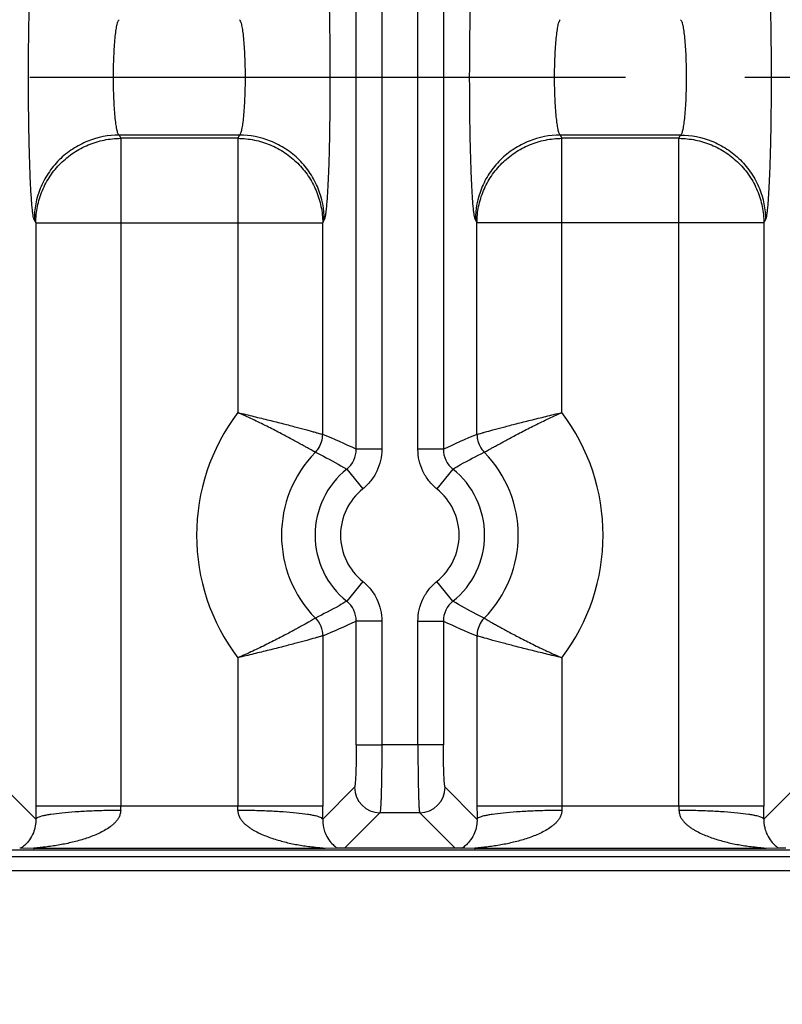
# Model space of a CAD drawing. Header units: inches. Extents: x 0 to 34, y 0 to 22.
# Tile 13 of 57: x 12.1 to 13, y 9.2 to 10.3. Entities that reach past the tile are written whole.
import ezdxf

# ---------------------------------------------------------------- set-up
doc = ezdxf.new("R2010")
doc.units = ezdxf.units.IN
doc.header["$LTSCALE"] = 1.87
doc.header["$MEASUREMENT"] = 0
doc.linetypes.add('CENTER', pattern=[0.6, 0.375, -0.075, 0.075, -0.075])
doc.layers.get('0').update_dxf_attribs({"linetype": 'CONTINUOUS'})
doc.layers.add('DEFAULT_1', color=7, linetype='CENTER')
doc.layers.add('DIMENSIONS', color=7, linetype='CONTINUOUS')
doc.styles.get("Standard").update_dxf_attribs({"font": 'txt', "width": 0.8})
doc.dimstyles.new('DIMSTYLE_1', dxfattribs={"dimtxt": 0.125, "dimasz": 0.18, "dimexe": 0.125, "dimexo": 0.0625, "dimgap": 0.09, "dimtad": 0, "dimtih": 1, "dimtoh": 1, "dimzin": 4, "dimdsep": 46, "dimtxsty": 'STANDARD', "dimblk": '_FILLED', "dimblk1": '_FILLED', "dimblk2": '_FILLED', "dimcen": 0.09, "dimadec": 0, "dimazin": 0, "dimtp": 0.01, "dimtm": 0.01, "dimtfac": 1, "dimtofl": 0, "dimtmove": 0, "dimatfit": 3, "dimldrblk": '_FILLED', "dimfxl": 1, "dimtolj": 1, "dimtzin": 4, "dimarcsym": 0})

# ---------------------------------------------------------------- blocks, each defined once
blk = doc.blocks.new('*D0')
at = {"layer": 'DIMENSIONS', "color": 2, "linetype": 'CONTINUOUS'}
blk.add_line((10.822, 10.2592), (8.101, 10.2592), dxfattribs=at)
at = {"layer": 'DIMENSIONS', "color": 2, "linetype": 'CONTINUOUS', "insert": (8.0385, 10.3217), "char_height": 0.125, "width": 1.025, "attachment_point": 3, "rotation": 0.0002, "line_spacing_factor": 0.9}
blk.add_mtext('.93{\\Ftxt.shx;\\W1.000000;\\H0.125000; }[23.7]', dxfattribs=at)
blk = doc.blocks.new('_FILLED')
at = {"color": 0, "linetype": 'BYBLOCK'}
blk.add_solid([(0, 0), (-1, 0.1736), (-1, -0.1736)], dxfattribs=at)
blk = doc.blocks.new('*D1')
at = {"layer": 'DIMENSIONS', "color": 2, "linetype": 'CONTINUOUS'}
blk.add_line((15.7686, 9.3243), (8.101, 9.3243), dxfattribs=at)
at = {"layer": 'DIMENSIONS', "color": 2, "linetype": 'CONTINUOUS', "insert": (8.0385, 9.3868), "char_height": 0.125, "width": 0.725, "attachment_point": 3, "rotation": 0.0002, "line_spacing_factor": 0.9}
blk.add_mtext('.00{\\Ftxt.shx;\\W1.000000;\\H0.125000; }[0]', dxfattribs=at)
blk = doc.blocks.new('*D7')
at = {"layer": 'DIMENSIONS', "color": 2, "linetype": 'CONTINUOUS'}
blk.add_line((16.7205, 10.0716), (16.7205, 8.6368), dxfattribs=at)
at = {"layer": 'DIMENSIONS', "color": 2, "linetype": 'CONTINUOUS', "insert": (16.658, 8.5743), "char_height": 0.125, "width": 1.225, "attachment_point": 3, "rotation": 90, "line_spacing_factor": 0.9}
blk.add_mtext('7.93{\\Ftxt.shx;\\W1.000000;\\H0.125000; }[201.5]', dxfattribs=at)
blk = doc.blocks.new('*D8')
at = {"layer": 'DIMENSIONS', "color": 2, "linetype": 'CONTINUOUS'}
blk.add_line((22.9515, 10.0716), (22.9515, 8.6368), dxfattribs=at)
at = {"layer": 'DIMENSIONS', "color": 2, "linetype": 'CONTINUOUS', "insert": (22.889, 8.5743), "char_height": 0.125, "width": 1.325, "attachment_point": 3, "rotation": 90, "line_spacing_factor": 0.9}
blk.add_mtext('14.16{\\Ftxt.shx;\\W1.000000;\\H0.125000; }[359.7]', dxfattribs=at)
blk = doc.blocks.new('*D9')
at = {"layer": 'DIMENSIONS', "color": 2, "linetype": 'CONTINUOUS'}
blk.add_line((23.9905, 10.8716), (23.9905, 8.6368), dxfattribs=at)
at = {"layer": 'DIMENSIONS', "color": 2, "linetype": 'CONTINUOUS', "insert": (23.928, 8.5743), "char_height": 0.125, "width": 1.325, "attachment_point": 3, "rotation": 90, "line_spacing_factor": 0.9}
blk.add_mtext('15.20{\\Ftxt.shx;\\W1.000000;\\H0.125000; }[386.1]', dxfattribs=at)

msp = doc.modelspace()

# ---------------------------------------------------------------- linework, layer by layer
at = {"color": 7, "linetype": 'CONTINUOUS'}
for p, q in [((12.5157, 9.8209), (12.5157, 12.2966)), ((12.5457, 12.2966), (12.5457, 9.8209)), ((12.5883, 9.8209), (12.5883, 12.2966)), ((12.6182, 12.2966), (12.6182, 9.8209)), ((12.2366, 10.1908), (12.2385, 10.187)), ((12.3782, 10.1908), (12.2366, 10.1908)), ((12.2385, 10.187), (12.2385, 9.4008)), ((12.3763, 10.187), (12.2385, 10.187)), ((12.3782, 10.1908), (12.3763, 10.187)), ((12.3763, 10.187), (12.3763, 9.8641)), ((12.7558, 10.1908), (12.7577, 10.187)), ((12.8974, 10.1908), (12.7558, 10.1908)), ((12.7577, 9.8641), (12.7577, 10.187)), ((12.8955, 10.187), (12.7577, 10.187)), ((12.8955, 10.187), (12.8974, 10.1908)), ((12.8955, 9.4008), (12.8955, 10.187)), ((12.1367, 10.0912), (12.1385, 10.0874)), ((12.1385, 10.0874), (12.1385, 9.4008)), ((12.1385, 10.0874), (12.4762, 10.0874)), ((12.4762, 10.0874), (12.4781, 10.0912)), ((12.4762, 9.8384), (12.4762, 10.0874)), ((12.6559, 10.0912), (12.6578, 10.0874)), ((12.6578, 9.8383), (12.6578, 10.0874)), ((12.9954, 10.0874), (12.6578, 10.0874)), ((12.9954, 10.0874), (12.9973, 10.0912)), ((12.9954, 10.0874), (12.9954, 9.4008)), ((12.5457, 9.8209), (12.5157, 9.8209)), ((12.6182, 9.8209), (12.5883, 9.8209)), ((12.5045, 9.7975), (12.5233, 9.7742)), ((12.6294, 9.7975), (12.6107, 9.7742)), ((12.5233, 9.6653), (12.5045, 9.642)), ((12.6294, 9.642), (12.6107, 9.6653)), ((12.5157, 9.4728), (12.5157, 9.6186)), ((12.5457, 9.6186), (12.5157, 9.6186)), ((12.5457, 9.6186), (12.5457, 9.4728)), ((12.5883, 9.4728), (12.5883, 9.6186)), ((12.5883, 9.6186), (12.6182, 9.6186)), ((12.6182, 9.6186), (12.6182, 9.4728)), ((12.4762, 9.6012), (12.4762, 9.4008)), ((12.6578, 9.6011), (12.6578, 9.4008)), ((12.3763, 9.5754), (12.3763, 9.4008)), ((12.7577, 9.5754), (12.7577, 9.4008)), ((12.5157, 9.4728), (12.5457, 9.4728)), ((12.6182, 9.4728), (12.5457, 9.4728)), ((12.1386, 9.3854), (12.1011, 9.4229)), ((12.5136, 9.4229), (12.4762, 9.3854)), ((12.6578, 9.3854), (12.6203, 9.4229)), ((13.0329, 9.4229), (12.9954, 9.3854)), ((12.4762, 9.4008), (12.1385, 9.4008)), ((12.502, 9.3513), (12.5436, 9.3929)), ((12.5904, 9.3929), (12.5436, 9.3929)), ((12.5904, 9.3929), (12.632, 9.3513)), ((12.9954, 9.4008), (12.6578, 9.4008)), ((8.8888, 9.3491), (24.5821, 9.3491)), ((12.1366, 9.3508), (12.1209, 9.351)), ((12.4781, 9.3508), (12.1366, 9.3508)), ((12.4938, 9.351), (12.4781, 9.3508)), ((12.502, 9.3513), (12.4938, 9.351)), ((12.632, 9.3513), (12.502, 9.3513)), ((12.6388, 9.3511), (12.632, 9.3513)), ((12.6558, 9.3508), (12.6402, 9.351)), ((12.9974, 9.3508), (12.6558, 9.3508)), ((13.013, 9.351), (12.9974, 9.3508)), ((13.0212, 9.3513), (13.013, 9.351)), ((12.9579, 9.3411), (11.9183, 9.3411)), ((12.9693, 9.3411), (12.9579, 9.3411)), ((12.9799, 9.3411), (12.9693, 9.3411)), ((12.9984, 9.341), (12.9799, 9.3411))]:
    msp.add_line(p, q, dxfattribs=at)
for centre, radius, start, end in [((12.567, 9.7197), 0.2392, 142.8687, 217.1308), ((12.567, 9.7197), 0.2392, 322.8708, 37.1281), ((12.1945, 9.1465), 0.747, 64.5285, 67.8443), ((12.9321, 9.1632), 0.7287, 112.1141, 115.5129), ((12.4858, 9.8209), 0.0299, 308.7065, 0.0694), ((12.6481, 9.8209), 0.0299, 179.9375, 231.2942), ((12.567, 9.7197), 0.1393, 135.5173, 224.4784), ((12.567, 9.7197), 0.1393, 315.5173, 44.4783), ((12.567, 9.7197), 0.0998, 128.7653, 231.2331), ((12.567, 9.7197), 0.0998, 308.7649, 51.2313), ((12.567, 9.7197), 0.0698, 128.7651, 231.2349), ((12.567, 9.7197), 0.0698, 308.7651, 51.2349), ((12.4858, 9.6186), 0.0299, 359.9375, 51.2934), ((12.6481, 9.6186), 0.0299, 128.7073, 180.0694), ((12.2019, 10.2763), 0.7287, 292.1141, 295.5129), ((12.9395, 10.293), 0.747, 244.5285, 247.8443), ((12.5437, 9.4229), 0.03, 180.129, 269.871), ((12.5903, 9.4229), 0.03, 270.1309, 359.8692), ((15.5925, 9.4009), 3.454, 180.001, 180.2574), ((12.6174, 9.4008), 0.379, 180.001, 180.7798), ((11.9977, 9.4008), 0.3786, 359.2199, 359.9995), ((9.0438, 9.4008), 3.4324, 359.7418, 359.9998), ((16.1116, 9.4009), 3.4538, 180.001, 180.2574), ((13.1367, 9.4008), 0.379, 180.001, 180.7798), ((12.517, 9.4008), 0.3786, 359.2199, 359.9995), ((9.5633, 9.4008), 3.4321, 359.7418, 359.9998), ((12.1098, 9.1131), 0.2382, 87.3274, 87.6485), ((12.0928, 9.3914), 0.0491, 304.8391, 306.1445), ((12.5149, 9.383), 0.0383, 234.6961, 236.482), ((12.6291, 9.1131), 0.2382, 87.3274, 87.6485), ((12.6121, 9.3914), 0.0491, 304.8391, 306.1445), ((13.0342, 9.383), 0.0383, 234.6961, 236.482), ((12.9345, -5.4008), 14.742, 89.5844, 89.75173)]:
    msp.add_arc(centre, radius, start, end, dxfattribs=at)
for points, knots in [([(12.1367, 10.0912), (12.1365, 10.0915), (12.1363, 10.0922), (12.1358, 10.0941), (12.1352, 10.0972), (12.1346, 10.1021), (12.134, 10.1083), (12.1334, 10.1158), (12.1328, 10.1245), (12.1323, 10.1344), (12.1317, 10.1497), (12.131, 10.1709), (12.1304, 10.1984), (12.13, 10.2281), (12.1299, 10.2587), (12.13, 10.2894), (12.1304, 10.319), (12.131, 10.3466), (12.1317, 10.3678), (12.1323, 10.3831), (12.1328, 10.393), (12.1334, 10.4017), (12.134, 10.4092), (12.1346, 10.4154), (12.1352, 10.4203), (12.1358, 10.4234), (12.1363, 10.4253), (12.1365, 10.426), (12.1367, 10.4263)], [0, 0, 0, 0, 0.002868, 0.006682, 0.017233, 0.031754, 0.050298, 0.072777, 0.098949, 0.128562, 0.161357, 0.235303, 0.318315, 0.407564, 0.499979, 0.592395, 0.681645, 0.76466, 0.838609, 0.871407, 0.901023, 0.927198, 0.949679, 0.968225, 0.982749, 0.993306, 0.997126, 1, 1, 1, 1]), ([(12.4781, 10.4263), (12.4782, 10.426), (12.4785, 10.4253), (12.479, 10.4234), (12.4795, 10.4203), (12.4801, 10.4154), (12.4808, 10.4092), (12.4813, 10.4017), (12.4819, 10.393), (12.4824, 10.3831), (12.4831, 10.3678), (12.4838, 10.3466), (12.4843, 10.319), (12.4847, 10.2894), (12.4848, 10.2587), (12.4847, 10.2281), (12.4843, 10.1984), (12.4838, 10.1709), (12.4831, 10.1497), (12.4824, 10.1344), (12.4819, 10.1245), (12.4813, 10.1158), (12.4808, 10.1083), (12.4801, 10.1021), (12.4795, 10.0972), (12.479, 10.0941), (12.4785, 10.0922), (12.4782, 10.0915), (12.4781, 10.0912)], [0, 0, 0, 0, 0.002873, 0.006691, 0.017245, 0.031767, 0.050312, 0.072793, 0.098968, 0.128585, 0.161383, 0.235333, 0.318347, 0.407598, 0.500014, 0.592429, 0.681678, 0.76469, 0.838635, 0.87143, 0.901043, 0.927215, 0.949693, 0.968238, 0.982761, 0.993315, 0.997131, 1, 1, 1, 1]), ([(12.6559, 10.0912), (12.6557, 10.0915), (12.6555, 10.0922), (12.655, 10.0941), (12.6544, 10.0972), (12.6538, 10.1021), (12.6532, 10.1083), (12.6526, 10.1158), (12.6521, 10.1245), (12.6516, 10.1344), (12.6509, 10.1497), (12.6502, 10.1709), (12.6496, 10.1984), (12.6493, 10.2281), (12.6491, 10.2587), (12.6493, 10.2894), (12.6496, 10.319), (12.6502, 10.3466), (12.6509, 10.3678), (12.6516, 10.3831), (12.6521, 10.393), (12.6526, 10.4017), (12.6532, 10.4092), (12.6538, 10.4154), (12.6544, 10.4203), (12.655, 10.4234), (12.6555, 10.4253), (12.6557, 10.426), (12.6559, 10.4263)], [0, 0, 0, 0, 0.002868, 0.006682, 0.017233, 0.031754, 0.050298, 0.072777, 0.098949, 0.128562, 0.161357, 0.235303, 0.318315, 0.407564, 0.499979, 0.592395, 0.681645, 0.76466, 0.838609, 0.871407, 0.901023, 0.927198, 0.949679, 0.968225, 0.982749, 0.993306, 0.997126, 1, 1, 1, 1]), ([(12.9973, 10.4263), (12.9974, 10.426), (12.9977, 10.4253), (12.9982, 10.4234), (12.9987, 10.4203), (12.9994, 10.4154), (13, 10.4092), (13.0006, 10.4017), (13.0011, 10.393), (13.0016, 10.3831), (13.0023, 10.3678), (13.003, 10.3466), (13.0036, 10.319), (13.0039, 10.2894), (13.0041, 10.2587), (13.0039, 10.2281), (13.0036, 10.1984), (13.003, 10.1709), (13.0023, 10.1497), (13.0016, 10.1344), (13.0011, 10.1245), (13.0006, 10.1158), (13, 10.1083), (12.9994, 10.1021), (12.9987, 10.0972), (12.9982, 10.0941), (12.9977, 10.0922), (12.9974, 10.0915), (12.9973, 10.0912)], [0, 0, 0, 0, 0.002873, 0.006691, 0.017245, 0.031767, 0.050312, 0.072793, 0.098968, 0.128585, 0.161383, 0.235333, 0.318347, 0.407598, 0.500014, 0.592429, 0.681678, 0.76469, 0.838635, 0.87143, 0.901043, 0.927215, 0.949693, 0.968238, 0.982761, 0.993315, 0.997131, 1, 1, 1, 1]), ([(12.2366, 10.1908), (12.2363, 10.191), (12.2357, 10.1918), (12.2351, 10.1932), (12.2345, 10.1952), (12.2337, 10.1989), (12.2327, 10.2047), (12.2318, 10.2131), (12.231, 10.2231), (12.2304, 10.2343), (12.23, 10.2463), (12.2298, 10.2588), (12.23, 10.2712), (12.2304, 10.2832), (12.231, 10.2944), (12.2318, 10.3044), (12.2327, 10.3128), (12.2337, 10.3186), (12.2345, 10.3223), (12.2351, 10.3243), (12.2357, 10.3257), (12.2363, 10.3265), (12.2366, 10.3267)], [0, 0, 0, 0, 0.007877, 0.019223, 0.034302, 0.053156, 0.101841, 0.16386, 0.237323, 0.319727, 0.408321, 0.500048, 0.591771, 0.680358, 0.762746, 0.836193, 0.898194, 0.946863, 0.965711, 0.980785, 0.992125, 1, 1, 1, 1]), ([(12.3782, 10.3267), (12.3785, 10.3265), (12.379, 10.3257), (12.3796, 10.3243), (12.3802, 10.3223), (12.3811, 10.3186), (12.382, 10.3127), (12.383, 10.3044), (12.3838, 10.2944), (12.3844, 10.2832), (12.3848, 10.2712), (12.3849, 10.2587), (12.3848, 10.2463), (12.3844, 10.2342), (12.3838, 10.2231), (12.383, 10.2131), (12.382, 10.2047), (12.3811, 10.1989), (12.3802, 10.1952), (12.3796, 10.1932), (12.379, 10.1918), (12.3785, 10.191), (12.3782, 10.1908)], [0, 0, 0, 0, 0.007887, 0.019243, 0.034333, 0.053196, 0.101896, 0.163926, 0.237394, 0.319799, 0.408389, 0.50011, 0.591824, 0.680401, 0.762779, 0.836215, 0.898208, 0.946869, 0.965715, 0.980787, 0.992126, 1, 1, 1, 1]), ([(12.7558, 10.1908), (12.7555, 10.191), (12.755, 10.1918), (12.7544, 10.1932), (12.7537, 10.1952), (12.7529, 10.1989), (12.752, 10.2047), (12.751, 10.2131), (12.7502, 10.2231), (12.7496, 10.2343), (12.7492, 10.2463), (12.749, 10.2588), (12.7492, 10.2712), (12.7496, 10.2832), (12.7502, 10.2944), (12.751, 10.3044), (12.752, 10.3128), (12.7529, 10.3186), (12.7537, 10.3223), (12.7544, 10.3243), (12.755, 10.3257), (12.7555, 10.3265), (12.7558, 10.3267)], [0, 0, 0, 0, 0.007878, 0.019223, 0.034303, 0.053157, 0.101842, 0.163862, 0.237325, 0.319729, 0.408323, 0.50005, 0.591772, 0.680359, 0.762747, 0.836193, 0.898195, 0.946863, 0.965711, 0.980785, 0.992125, 1, 1, 1, 1]), ([(12.8974, 10.3267), (12.8977, 10.3265), (12.8982, 10.3257), (12.8988, 10.3243), (12.8995, 10.3223), (12.9003, 10.3186), (12.9012, 10.3127), (12.9022, 10.3044), (12.903, 10.2944), (12.9036, 10.2832), (12.904, 10.2712), (12.9042, 10.2587), (12.904, 10.2463), (12.9036, 10.2342), (12.903, 10.2231), (12.9022, 10.2131), (12.9012, 10.2047), (12.9003, 10.1989), (12.8995, 10.1952), (12.8988, 10.1932), (12.8982, 10.1918), (12.8977, 10.191), (12.8974, 10.1908)], [0, 0, 0, 0, 0.007881, 0.019231, 0.034316, 0.053174, 0.101867, 0.163892, 0.237358, 0.319762, 0.408354, 0.500078, 0.591796, 0.680378, 0.762762, 0.836204, 0.898201, 0.946866, 0.965713, 0.980786, 0.992125, 1, 1, 1, 1]), ([(12.2366, 10.1908), (12.2241, 10.1908), (12.2047, 10.187), (12.1815, 10.1749), (12.1655, 10.162), (12.1526, 10.1461), (12.1405, 10.123), (12.1367, 10.1036), (12.1367, 10.0912)], [0, 0, 0, 0, 0.23972, 0.368822, 0.500462, 0.632024, 0.760915, 1, 1, 1, 1]), ([(12.1385, 10.0874), (12.1386, 10.0939), (12.1399, 10.1069), (12.1457, 10.1257), (12.155, 10.143), (12.1675, 10.1581), (12.1827, 10.1706), (12.2001, 10.1799), (12.2189, 10.1856), (12.2319, 10.187), (12.2385, 10.187)], [0, 0, 0, 0, 0.12462, 0.249578, 0.374506, 0.499544, 0.624651, 0.749776, 0.875031, 1, 1, 1, 1]), ([(12.3763, 10.187), (12.3828, 10.187), (12.3959, 10.1856), (12.4147, 10.1799), (12.432, 10.1706), (12.4472, 10.1581), (12.4597, 10.143), (12.4691, 10.1257), (12.4748, 10.1069), (12.4762, 10.0939), (12.4762, 10.0874)], [0, 0, 0, 0, 0.124969, 0.250224, 0.375349, 0.500456, 0.625494, 0.750422, 0.87538, 1, 1, 1, 1]), ([(12.4781, 10.0912), (12.478, 10.1036), (12.4743, 10.123), (12.4621, 10.1461), (12.4492, 10.162), (12.4332, 10.1749), (12.41, 10.187), (12.3906, 10.1908), (12.3782, 10.1908)], [0, 0, 0, 0, 0.239084, 0.367976, 0.499538, 0.631178, 0.76028, 1, 1, 1, 1]), ([(12.7558, 10.1908), (12.7433, 10.1908), (12.7239, 10.187), (12.7008, 10.1749), (12.6848, 10.162), (12.6718, 10.1461), (12.6597, 10.123), (12.6559, 10.1036), (12.6559, 10.0912)], [0, 0, 0, 0, 0.23972, 0.368822, 0.500462, 0.632024, 0.760915, 1, 1, 1, 1]), ([(12.6578, 10.0874), (12.6578, 10.0939), (12.6591, 10.1069), (12.6649, 10.1257), (12.6742, 10.143), (12.6867, 10.1581), (12.7019, 10.1706), (12.7193, 10.1799), (12.7381, 10.1856), (12.7512, 10.187), (12.7577, 10.187)], [0, 0, 0, 0, 0.12462, 0.249578, 0.374506, 0.499544, 0.624651, 0.749776, 0.875031, 1, 1, 1, 1]), ([(12.8955, 10.187), (12.902, 10.187), (12.9151, 10.1856), (12.9339, 10.1799), (12.9513, 10.1706), (12.9665, 10.1581), (12.979, 10.143), (12.9883, 10.1257), (12.9941, 10.1069), (12.9954, 10.0939), (12.9954, 10.0874)], [0, 0, 0, 0, 0.124969, 0.250224, 0.375349, 0.500456, 0.625494, 0.750422, 0.87538, 1, 1, 1, 1]), ([(12.8974, 10.1908), (12.9099, 10.1908), (12.9293, 10.187), (12.9524, 10.1749), (12.9684, 10.162), (12.9813, 10.1461), (12.9935, 10.123), (12.9973, 10.1036), (12.9973, 10.0912)], [0, 0, 0, 0, 0.23972, 0.368822, 0.500462, 0.632024, 0.760916, 1, 1, 1, 1]), ([(12.4676, 9.8174), (12.4675, 9.8174), (12.4672, 9.8175), (12.4667, 9.8178), (12.4659, 9.8182), (12.4646, 9.8189), (12.4624, 9.8202), (12.4592, 9.822), (12.4552, 9.8242), (12.4506, 9.8268), (12.4452, 9.8297), (12.4369, 9.8342), (12.4253, 9.8404), (12.4101, 9.8482), (12.3936, 9.8563), (12.3821, 9.8616), (12.3763, 9.8641)], [0, 0, 0, 0, 0.003485, 0.009243, 0.017276, 0.027563, 0.054806, 0.090776, 0.135179, 0.187455, 0.246991, 0.313178, 0.462951, 0.631464, 0.812923, 1, 1, 1, 1]), ([(12.3763, 9.8641), (12.3825, 9.8626), (12.3948, 9.8596), (12.4127, 9.8553), (12.4294, 9.8511), (12.4442, 9.8472), (12.4551, 9.8443), (12.4625, 9.8422), (12.4669, 9.841), (12.4705, 9.84), (12.4732, 9.8392), (12.475, 9.8387), (12.4759, 9.8384), (12.4762, 9.8384)], [0, 0, 0, 0, 0.186552, 0.367515, 0.535855, 0.685773, 0.811844, 0.864354, 0.909027, 0.94527, 0.972702, 0.991039, 1, 1, 1, 1]), ([(12.6578, 9.8383), (12.6581, 9.8384), (12.659, 9.8387), (12.6608, 9.8392), (12.6635, 9.84), (12.6688, 9.8415), (12.6774, 9.8439), (12.6898, 9.8472), (12.7046, 9.8511), (12.7212, 9.8553), (12.7392, 9.8596), (12.7515, 9.8626), (12.7577, 9.8641)], [0, 0, 0, 0, 0.008971, 0.027305, 0.054726, 0.090958, 0.188102, 0.314124, 0.464, 0.632366, 0.813409, 1, 1, 1, 1]), ([(12.6664, 9.8173), (12.6665, 9.8174), (12.6668, 9.8175), (12.6676, 9.818), (12.6691, 9.8189), (12.6715, 9.8202), (12.6747, 9.822), (12.6787, 9.8242), (12.6834, 9.8268), (12.6888, 9.8297), (12.697, 9.8342), (12.7087, 9.8404), (12.7239, 9.8482), (12.7404, 9.8563), (12.7518, 9.8616), (12.7577, 9.8641)], [0, 0, 0, 0, 0.003384, 0.009077, 0.027331, 0.054605, 0.09069, 0.135135, 0.187404, 0.246951, 0.313161, 0.462956, 0.6314, 0.812701, 1, 1, 1, 1]), ([(12.4676, 9.8174), (12.4689, 9.8187), (12.4737, 9.8247), (12.4762, 9.8326), (12.4762, 9.8384)], [0, 0, 0, 0, 0.247816, 1, 1, 1, 1]), ([(12.6578, 9.8383), (12.6578, 9.8364), (12.6583, 9.8316), (12.661, 9.8242), (12.6644, 9.8194), (12.6664, 9.8174)], [0, 0, 0, 0, 0.249954, 0.629183, 1, 1, 1, 1]), ([(12.5457, 9.8209), (12.5457, 9.8164), (12.5447, 9.8075), (12.5403, 9.7948), (12.5331, 9.7833), (12.5267, 9.777), (12.5233, 9.7742)], [0, 0, 0, 0, 0.249933, 0.499996, 0.750077, 1, 1, 1, 1]), ([(12.6107, 9.7742), (12.6072, 9.777), (12.6009, 9.7833), (12.5937, 9.7948), (12.5893, 9.8075), (12.5883, 9.8164), (12.5883, 9.8209)], [0, 0, 0, 0, 0.249923, 0.500004, 0.750068, 1, 1, 1, 1]), ([(12.4676, 9.8174), (12.4707, 9.8158), (12.4833, 9.8096), (12.4955, 9.8029), (12.5045, 9.7975)], [0, 0, 0, 0, 0.249135, 1, 1, 1, 1]), ([(12.6294, 9.7975), (12.6324, 9.7993), (12.6445, 9.8064), (12.6569, 9.8128), (12.6664, 9.8174)], [0, 0, 0, 0, 0.250969, 1, 1, 1, 1]), ([(12.5233, 9.6653), (12.5267, 9.6625), (12.5331, 9.6562), (12.5403, 9.6447), (12.5447, 9.632), (12.5457, 9.6231), (12.5457, 9.6186)], [0, 0, 0, 0, 0.249923, 0.500004, 0.750068, 1, 1, 1, 1]), ([(12.5883, 9.6186), (12.5883, 9.6231), (12.5893, 9.632), (12.5937, 9.6447), (12.6009, 9.6562), (12.6072, 9.6625), (12.6107, 9.6653)], [0, 0, 0, 0, 0.249933, 0.499996, 0.750077, 1, 1, 1, 1]), ([(12.5045, 9.642), (12.5015, 9.6402), (12.4894, 9.6331), (12.477, 9.6267), (12.4676, 9.6221)], [0, 0, 0, 0, 0.250969, 1, 1, 1, 1]), ([(12.6664, 9.6221), (12.6632, 9.6237), (12.6507, 9.6299), (12.6384, 9.6366), (12.6294, 9.642)], [0, 0, 0, 0, 0.249135, 1, 1, 1, 1]), ([(12.4676, 9.6222), (12.4673, 9.622), (12.4665, 9.6215), (12.465, 9.6205), (12.4626, 9.6191), (12.4579, 9.6163), (12.4502, 9.612), (12.439, 9.6059), (12.4255, 9.5988), (12.4102, 9.591), (12.3937, 9.583), (12.3822, 9.5779), (12.3763, 9.5754)], [0, 0, 0, 0, 0.008918, 0.027054, 0.054191, 0.090118, 0.186806, 0.312651, 0.462658, 0.631369, 0.812892, 1, 1, 1, 1]), ([(12.6664, 9.6221), (12.665, 9.6208), (12.6603, 9.6148), (12.6578, 9.6069), (12.6578, 9.6011)], [0, 0, 0, 0, 0.247812, 1, 1, 1, 1]), ([(12.6664, 9.6221), (12.6666, 9.622), (12.6674, 9.6215), (12.669, 9.6205), (12.6714, 9.6191), (12.6745, 9.6172), (12.6785, 9.615), (12.6851, 9.6112), (12.695, 9.6059), (12.7084, 9.5988), (12.7237, 9.591), (12.7403, 9.583), (12.7518, 9.5779), (12.7577, 9.5754)], [0, 0, 0, 0, 0.00893, 0.02707, 0.054207, 0.090132, 0.134522, 0.186803, 0.312614, 0.462582, 0.631302, 0.812871, 1, 1, 1, 1]), ([(12.4762, 9.6012), (12.4759, 9.6011), (12.475, 9.6008), (12.4732, 9.6003), (12.4705, 9.5995), (12.4651, 9.598), (12.4565, 9.5956), (12.4442, 9.5923), (12.4294, 9.5884), (12.4127, 9.5842), (12.3948, 9.5799), (12.3825, 9.5769), (12.3763, 9.5754)], [0, 0, 0, 0, 0.008972, 0.027302, 0.054719, 0.090945, 0.188087, 0.314116, 0.464004, 0.632374, 0.813413, 1, 1, 1, 1]), ([(12.7577, 9.5754), (12.7515, 9.5769), (12.7392, 9.5799), (12.7212, 9.5842), (12.7046, 9.5884), (12.6898, 9.5923), (12.6774, 9.5956), (12.6688, 9.598), (12.6635, 9.5995), (12.6608, 9.6003), (12.659, 9.6008), (12.6581, 9.6011), (12.6578, 9.6011)], [0, 0, 0, 0, 0.186557, 0.367526, 0.535863, 0.685776, 0.811852, 0.909035, 0.945272, 0.972698, 0.991034, 1, 1, 1, 1]), ([(12.5157, 9.4728), (12.5157, 9.4697), (12.5157, 9.4634), (12.5156, 9.4544), (12.5154, 9.446), (12.5152, 9.4386), (12.5149, 9.4332), (12.5146, 9.4296), (12.5145, 9.4274), (12.5143, 9.4257), (12.5141, 9.4244), (12.5139, 9.4235), (12.5137, 9.423), (12.5136, 9.4229)], [0, 0, 0, 0, 0.189178, 0.372205, 0.541332, 0.690825, 0.815497, 0.866922, 0.910226, 0.944948, 0.971241, 0.989434, 1, 1, 1, 1]), ([(12.5457, 9.4728), (12.5457, 9.4677), (12.5457, 9.4578), (12.5456, 9.4434), (12.5454, 9.43), (12.5452, 9.4197), (12.545, 9.4124), (12.5448, 9.4077), (12.5446, 9.4036), (12.5444, 9.4002), (12.5443, 9.3974), (12.5441, 9.3954), (12.5439, 9.3943), (12.5438, 9.3936), (12.5437, 9.3932), (12.5437, 9.393), (12.5436, 9.3929)], [0, 0, 0, 0, 0.189392, 0.372628, 0.542017, 0.691588, 0.757242, 0.816044, 0.867482, 0.911047, 0.946281, 0.972942, 0.983003, 0.990862, 0.996515, 1, 1, 1, 1]), ([(12.5883, 9.4728), (12.5883, 9.4678), (12.5883, 9.4578), (12.5884, 9.4434), (12.5886, 9.43), (12.5888, 9.4197), (12.589, 9.4124), (12.5892, 9.4077), (12.5893, 9.4036), (12.5895, 9.4002), (12.5897, 9.3974), (12.5899, 9.3954), (12.59, 9.3943), (12.5901, 9.3936), (12.5902, 9.3932), (12.5903, 9.393), (12.5904, 9.3929)], [0, 0, 0, 0, 0.189386, 0.372619, 0.542007, 0.69158, 0.757235, 0.816039, 0.867479, 0.911045, 0.946281, 0.972942, 0.983004, 0.990863, 0.996515, 1, 1, 1, 1]), ([(12.6203, 9.4229), (12.6202, 9.423), (12.6201, 9.4235), (12.6199, 9.4244), (12.6197, 9.4257), (12.6195, 9.4274), (12.6193, 9.4296), (12.6191, 9.4332), (12.6188, 9.4386), (12.6186, 9.446), (12.6184, 9.4544), (12.6183, 9.4634), (12.6182, 9.4697), (12.6182, 9.4728)], [0, 0, 0, 0, 0.010556, 0.028741, 0.055027, 0.089745, 0.133048, 0.184475, 0.30915, 0.458644, 0.627775, 0.810813, 1, 1, 1, 1]), ([(12.2385, 9.3957), (12.2384, 9.3943), (12.2379, 9.3916), (12.2367, 9.3878), (12.2346, 9.3843), (12.232, 9.3814), (12.2291, 9.3787), (12.225, 9.3755), (12.2195, 9.372), (12.2127, 9.3685), (12.2032, 9.3645), (12.1935, 9.3612), (12.1836, 9.3586), (12.1761, 9.3568), (12.1686, 9.3553), (12.1612, 9.3541), (12.1549, 9.3532), (12.1506, 9.3526), (12.1481, 9.3523), (12.1463, 9.3521), (12.1445, 9.3519), (12.1427, 9.3517), (12.1409, 9.3515), (12.1393, 9.3513), (12.1379, 9.3512), (12.137, 9.3511), (12.1366, 9.351), (12.1363, 9.351), (12.136, 9.351), (12.1359, 9.3509), (12.1358, 9.3509), (12.1358, 9.3509), (12.1357, 9.3509), (12.1357, 9.3509), (12.1358, 9.3509), (12.1358, 9.3508), (12.1359, 9.3508), (12.1362, 9.3508), (12.1364, 9.3508), (12.1366, 9.3508)], [0, 0, 0, 0, 0.03416, 0.067943, 0.101122, 0.134216, 0.167172, 0.199792, 0.26468, 0.329425, 0.393962, 0.522631, 0.586801, 0.65083, 0.714682, 0.778281, 0.841453, 0.872763, 0.888312, 0.90375, 0.919054, 0.934144, 0.949034, 0.963235, 0.97657, 0.982902, 0.985736, 0.988218, 0.99025, 0.991737, 0.992247, 0.99259, 0.992767, 0.992894, 0.993187, 0.993674, 0.994347, 0.995192, 1, 1, 1, 1]), ([(12.2385, 9.3957), (12.2326, 9.3956), (12.2206, 9.3955), (12.2028, 9.3949), (12.1856, 9.3939), (12.1702, 9.3927), (12.1589, 9.3913), (12.1514, 9.3901), (12.1471, 9.3892), (12.1437, 9.3883), (12.1412, 9.3874), (12.1395, 9.3865), (12.1387, 9.3857), (12.1386, 9.3854)], [0, 0, 0, 0, 0.175686, 0.354923, 0.528034, 0.684089, 0.813003, 0.865469, 0.909215, 0.943912, 0.969995, 0.988241, 1, 1, 1, 1]), ([(12.3762, 9.3957), (12.3763, 9.3943), (12.3768, 9.3916), (12.3781, 9.3878), (12.3802, 9.3843), (12.3828, 9.3813), (12.3857, 9.3787), (12.3888, 9.3763), (12.392, 9.374), (12.3964, 9.3714), (12.4022, 9.3684), (12.4116, 9.3645), (12.4214, 9.3612), (12.4312, 9.3585), (12.4387, 9.3567), (12.4462, 9.3553), (12.4524, 9.3542), (12.4575, 9.3535), (12.4613, 9.353), (12.4644, 9.3526), (12.4669, 9.3524), (12.4688, 9.3521), (12.4706, 9.3519), (12.4724, 9.3518), (12.4741, 9.3516), (12.4756, 9.3514), (12.4766, 9.3513), (12.4773, 9.3512), (12.4777, 9.3511), (12.4781, 9.3511), (12.4784, 9.3511), (12.4786, 9.351), (12.4788, 9.351), (12.4789, 9.351), (12.479, 9.3509), (12.4789, 9.3509), (12.4788, 9.3509), (12.4786, 9.3508), (12.4784, 9.3508), (12.4782, 9.3508), (12.4781, 9.3508)], [0, 0, 0, 0, 0.034184, 0.068107, 0.101417, 0.134501, 0.167554, 0.200324, 0.232873, 0.265324, 0.330141, 0.394815, 0.52358, 0.587655, 0.651607, 0.715525, 0.779474, 0.811471, 0.843427, 0.875207, 0.890974, 0.906611, 0.922067, 0.937273, 0.952095, 0.966209, 0.972861, 0.979138, 0.982111, 0.984926, 0.987478, 0.989653, 0.991342, 0.992435, 0.992864, 0.99329, 0.994287, 0.995796, 0.997731, 1, 1, 1, 1]), ([(12.4761, 9.3854), (12.476, 9.3857), (12.4752, 9.3865), (12.4736, 9.3874), (12.471, 9.3883), (12.4676, 9.3892), (12.4633, 9.3901), (12.4558, 9.3913), (12.4445, 9.3927), (12.4291, 9.3939), (12.412, 9.3949), (12.3942, 9.3955), (12.3822, 9.3956), (12.3762, 9.3957)], [0, 0, 0, 0, 0.011761, 0.030008, 0.056091, 0.09079, 0.134535, 0.187002, 0.315915, 0.47197, 0.64508, 0.824315, 1, 1, 1, 1]), ([(12.7577, 9.3957), (12.7576, 9.3943), (12.7572, 9.3916), (12.7559, 9.3878), (12.7538, 9.3843), (12.7512, 9.3814), (12.7483, 9.3787), (12.7442, 9.3755), (12.7388, 9.372), (12.7319, 9.3685), (12.7224, 9.3645), (12.7127, 9.3612), (12.7028, 9.3586), (12.6954, 9.3568), (12.6879, 9.3553), (12.6804, 9.3541), (12.6742, 9.3532), (12.6698, 9.3526), (12.6674, 9.3523), (12.6655, 9.3521), (12.6637, 9.3519), (12.6619, 9.3517), (12.6602, 9.3515), (12.6585, 9.3513), (12.6572, 9.3512), (12.6563, 9.3511), (12.6558, 9.351), (12.6555, 9.351), (12.6553, 9.351), (12.6551, 9.3509), (12.655, 9.3509), (12.655, 9.3509), (12.655, 9.3509), (12.655, 9.3509), (12.655, 9.3509), (12.6551, 9.3508), (12.6552, 9.3508), (12.6554, 9.3508), (12.6556, 9.3508), (12.6558, 9.3508)], [0, 0, 0, 0, 0.03416, 0.067943, 0.101122, 0.134216, 0.167172, 0.199792, 0.26468, 0.329425, 0.393962, 0.522631, 0.586801, 0.65083, 0.714682, 0.778281, 0.841453, 0.872763, 0.888312, 0.90375, 0.919054, 0.934144, 0.949034, 0.963235, 0.97657, 0.982902, 0.985736, 0.988218, 0.99025, 0.991737, 0.992247, 0.99259, 0.992767, 0.992894, 0.993187, 0.993674, 0.994347, 0.995192, 1, 1, 1, 1]), ([(12.7577, 9.3957), (12.7518, 9.3956), (12.7398, 9.3955), (12.722, 9.3949), (12.7049, 9.3939), (12.6895, 9.3927), (12.6782, 9.3913), (12.6707, 9.3901), (12.6663, 9.3892), (12.6629, 9.3883), (12.6604, 9.3874), (12.6587, 9.3865), (12.658, 9.3857), (12.6578, 9.3854)], [0, 0, 0, 0, 0.175686, 0.354923, 0.528034, 0.684089, 0.813003, 0.865469, 0.909215, 0.943912, 0.969995, 0.988241, 1, 1, 1, 1]), ([(12.8955, 9.3957), (12.8956, 9.3943), (12.896, 9.3916), (12.8973, 9.3878), (12.8994, 9.3843), (12.902, 9.3813), (12.9049, 9.3787), (12.908, 9.3763), (12.9112, 9.374), (12.9156, 9.3714), (12.9214, 9.3684), (12.9309, 9.3645), (12.9406, 9.3612), (12.9505, 9.3585), (12.9579, 9.3567), (12.9654, 9.3553), (12.9717, 9.3542), (12.9767, 9.3535), (12.9805, 9.353), (12.9836, 9.3526), (12.9861, 9.3524), (12.988, 9.3521), (12.9898, 9.3519), (12.9916, 9.3518), (12.9934, 9.3516), (12.9948, 9.3514), (12.9959, 9.3513), (12.9965, 9.3512), (12.997, 9.3511), (12.9973, 9.3511), (12.9976, 9.3511), (12.9978, 9.351), (12.998, 9.351), (12.9981, 9.351), (12.9982, 9.3509), (12.9981, 9.3509), (12.998, 9.3509), (12.9979, 9.3508), (12.9976, 9.3508), (12.9975, 9.3508), (12.9974, 9.3508)], [0, 0, 0, 0, 0.034184, 0.068107, 0.101417, 0.134501, 0.167554, 0.200324, 0.232873, 0.265324, 0.330141, 0.394815, 0.52358, 0.587655, 0.651607, 0.715525, 0.779474, 0.811471, 0.843427, 0.875207, 0.890974, 0.906611, 0.922067, 0.937273, 0.952095, 0.966209, 0.972861, 0.979138, 0.982111, 0.984926, 0.987478, 0.989653, 0.991342, 0.992435, 0.992864, 0.99329, 0.994287, 0.995796, 0.997731, 1, 1, 1, 1]), ([(12.9954, 9.3854), (12.9952, 9.3857), (12.9945, 9.3865), (12.9928, 9.3874), (12.9903, 9.3883), (12.9869, 9.3892), (12.9825, 9.3901), (12.975, 9.3913), (12.9637, 9.3927), (12.9483, 9.3939), (12.9312, 9.3949), (12.9134, 9.3955), (12.9014, 9.3956), (12.8955, 9.3957)], [0, 0, 0, 0, 0.011761, 0.030008, 0.056091, 0.09079, 0.134535, 0.187002, 0.315915, 0.47197, 0.64508, 0.824315, 1, 1, 1, 1]), ([(12.1386, 9.3854), (12.1387, 9.38), (12.1371, 9.3712), (12.1318, 9.3613), (12.1267, 9.3555), (12.1233, 9.3528), (12.1218, 9.3517)], [0, 0, 0, 0, 0.416761, 0.66561, 0.857323, 1, 1, 1, 1]), ([(12.4762, 9.3854), (12.4761, 9.3821), (12.4766, 9.3766), (12.4792, 9.3683), (12.4829, 9.3613), (12.4879, 9.3556), (12.4913, 9.3528), (12.4928, 9.3517)], [0, 0, 0, 0, 0.252533, 0.419891, 0.665829, 0.853197, 1, 1, 1, 1]), ([(12.6578, 9.3854), (12.658, 9.38), (12.6563, 9.3712), (12.651, 9.3613), (12.6459, 9.3555), (12.6426, 9.3528), (12.6411, 9.3517)], [0, 0, 0, 0, 0.416761, 0.66561, 0.857323, 1, 1, 1, 1]), ([(12.9954, 9.3854), (12.9953, 9.3821), (12.9959, 9.3766), (12.9984, 9.3683), (13.0022, 9.3613), (13.0071, 9.3556), (13.0105, 9.3528), (13.0121, 9.3517)], [0, 0, 0, 0, 0.252533, 0.419891, 0.665829, 0.853197, 1, 1, 1, 1])]:
    msp.add_open_spline(points, degree=3, knots=knots, dxfattribs=at)
msp.add_open_spline([(12.4676, 9.6221), (12.4729, 9.6167), (12.4762, 9.6087), (12.4762, 9.6012)], degree=3, dxfattribs=at)
at = {"layer": 'DEFAULT_1', "color": 7, "linetype": 'CENTER'}
msp.add_line((11.0095, 10.2592), (16.5955, 10.2592), dxfattribs=at)

# ---------------------------------------------------------------- dimensions: what is measured, and where the dimension line sits
at = {"layer": 'DIMENSIONS', "color": 2, "linetype": 'CONTINUOUS'}
for feature_location, offset, dtype, origin, picture, middle in [((23.9905, 10.8716), (0, -2.2347), 1, (8.7885, 10.9341), '*D9', (23.9905, 7.9118)), ((10.822, 10.2592), (-2.721, 0), 0, (14.1204, 9.3243), '*D0', (7.526, 10.2592)), ((16.7205, 10.0716), (0, -1.4348), 1, (8.7885, 10.1341), '*D7', (16.7205, 7.9618)), ((22.9515, 10.0716), (0, -1.4347), 1, (8.7885, 10.1341), '*D8', (22.9515, 7.9118)), ((15.768578, 9.324344), (-7.667589, -0.000028), 0, (14.120366, 9.324338), '*D1', (7.675989, 9.324314))]:
    dim = msp.add_ordinate_dim(feature_location=feature_location, offset=offset, dtype=dtype, origin=origin, dimstyle='DIMSTYLE_1', override={"dimtad": 1, "dimtih": 0, "dimtoh": 0}, dxfattribs=at)
    dim.commit()
    dim.dimension.update_dxf_attribs({"geometry": picture, "text_midpoint": middle})

doc.saveas('drawing.dxf')
